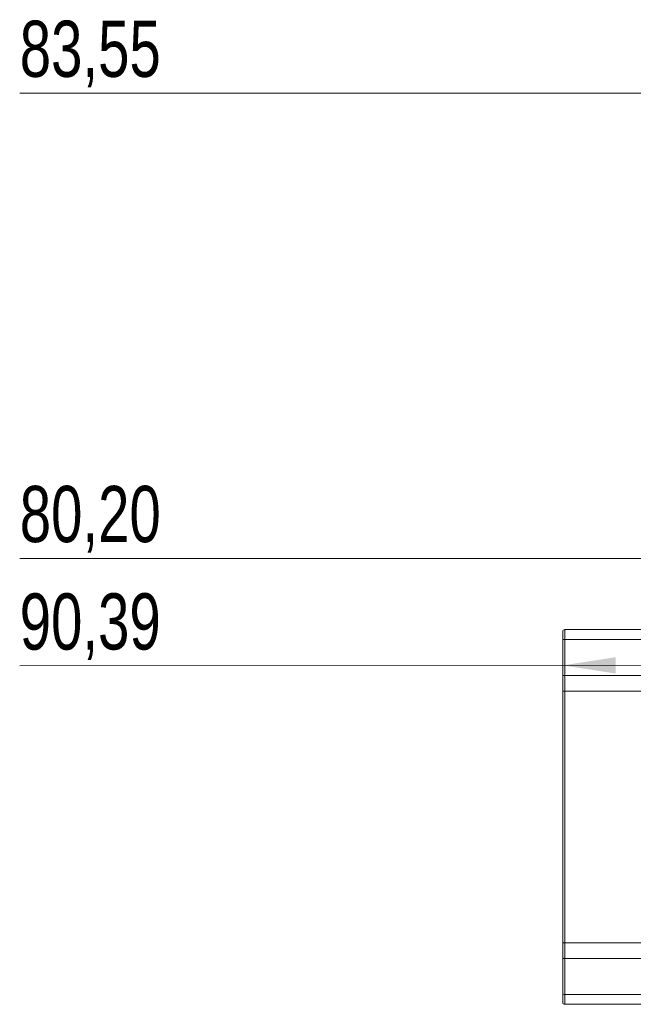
# Model space of a CAD drawing. Header units: millimetres. Extents: x 0 to 420, y 0 to 297.
# Tile 4 of 15: x 214 to 253, y 79 to 140. Entities that reach past the tile are written whole.
import ezdxf

# ---------------------------------------------------------------- set-up
doc = ezdxf.new("R2010")
doc.units = ezdxf.units.MM
doc.linetypes.add('HIDDEN', pattern=[1.905, 1.27, -0.635])
doc.styles.add('SLDTEXTSTYLE0', font='TXT', dxfattribs={"width": 0.75})
doc.dimstyles.new('SLDDIMSTYLE0', dxfattribs={"dimtxt": 3.5, "dimasz": 3.302, "dimexe": 0, "dimexo": 0.0625, "dimgap": 0.875, "dimtad": 1, "dimlfac": 1.5, "dimrnd": 1e-09, "dimzin": 12, "dimdsep": 46, "dimtxsty": 'SLDTEXTSTYLE0', "dimsah": 1, "dimcen": 0.09, "dimadec": 0, "dimazin": 3, "dimtfac": 1, "dimtofl": 0, "dimtmove": 0, "dimatfit": 3, "dimfxl": 0, "dimfrac": 2, "dimtolj": 1, "dimtzin": 12, "dimarcsym": 0})

# ---------------------------------------------------------------- blocks, each defined once
blk = doc.blocks.new('_D_7')
at = {"color": 7, "linetype": 'Continuous', "lineweight": 0}
for p, q in [((254.795, 105.674), (254.795, 107.51)), ((308.264, 105.674), (308.264, 107.51)), ((254.795, 106.51), (214.377, 106.51)), ((254.795, 106.51), (308.264, 106.51))]:
    blk.add_line(p, q, dxfattribs=at)
for points in [[(254.795, 106.51), (258.097, 106.002), (258.097, 107.018)], [(308.264, 106.51), (304.962, 107.018), (304.962, 106.002)]]:
    blk.add_solid(points, dxfattribs=at)
at = {"color": 7, "linetype": 'Continuous', "lineweight": 0, "insert": (214.377, 111.022), "char_height": 3.5, "attachment_point": 1, "style": 'SLDTEXTSTYLE0'}
blk.add_mtext('80,20', dxfattribs=at)
blk = doc.blocks.new('_D_8')
at = {"color": 7, "linetype": 'Continuous', "lineweight": 0}
for p, q in [((253.678, 135.674), (253.678, 134.477)), ((309.381, 135.674), (309.381, 134.477)), ((253.678, 135.477), (214.377, 135.477)), ((309.381, 135.477), (253.678, 135.477))]:
    blk.add_line(p, q, dxfattribs=at)
for points in [[(253.678, 135.477), (256.98, 134.969), (256.98, 135.985)], [(309.381, 135.477), (306.079, 135.985), (306.079, 134.969)]]:
    blk.add_solid(points, dxfattribs=at)
at = {"color": 7, "linetype": 'Continuous', "lineweight": 0, "insert": (214.377, 139.989), "char_height": 3.5, "attachment_point": 1, "style": 'SLDTEXTSTYLE0'}
blk.add_mtext('83,55', dxfattribs=at)
blk = doc.blocks.new('_D_11')
at = {"color": 7, "linetype": 'Continuous', "lineweight": 0}
for p, q in [((248.197, 100.413), (248.198, 98.846)), ((308.458, 100.464), (308.459, 98.897)), ((248.197, 99.846), (214.377, 99.817)), ((248.197, 99.846), (308.458, 99.897))]:
    blk.add_line(p, q, dxfattribs=at)
for points in [[(248.197, 99.846), (251.5, 99.341), (251.499, 100.357)], [(308.458, 99.897), (305.156, 100.402), (305.157, 99.386)]]:
    blk.add_solid(points, dxfattribs=at)
at = {"color": 7, "linetype": 'Continuous', "lineweight": 0, "insert": (214.374, 104.328), "char_height": 3.5, "attachment_point": 1, "rotation": 0.04907, "style": 'SLDTEXTSTYLE0'}
blk.add_mtext('90,39', dxfattribs=at)

msp = doc.modelspace()

# ---------------------------------------------------------------- linework, layer by layer
at = {"color": 7, "linetype": 'Continuous', "lineweight": 15}
for p, q in [((248.19611156, 101.41284798), (248.19611156, 101.94406195)), ((248.32944466, 102.07739506), (248.32944466, 101.46445815)), ((248.32944466, 102.07739506), (281.52944539, 102.07739506)), ((248.19611156, 99.17574037), (248.19611156, 101.41284798)), ((248.32944466, 101.46445815), (248.32944466, 99.22286529)), ((248.32944466, 101.46445815), (281.52944539, 101.46445815)), ((248.19611156, 98.23265209), (248.19611156, 99.17574037)), ((248.32944466, 99.22286529), (248.32944466, 98.24048265)), ((248.32944466, 99.22286529), (281.52944539, 99.22286529)), ((248.19611156, 82.58880429), (248.19611156, 98.23265209)), ((248.32944466, 98.24048265), (248.32944466, 82.58097435)), ((248.32944466, 98.24048265), (281.52944539, 98.24048265)), ((248.19611156, 81.64571632), (248.19611156, 82.58880429)), ((248.32944466, 82.58097435), (281.52944539, 82.58097435)), ((248.32944466, 82.58097435), (248.32944466, 81.5985914)), ((248.19611156, 79.40860794), (248.19611156, 81.64571632)), ((248.32944466, 81.5985914), (281.52944539, 81.5985914)), ((248.32944466, 81.5985914), (248.32944466, 79.35699967)), ((248.19611156, 78.87739496), (248.19611156, 79.40860794)), ((248.32944466, 79.35699967), (281.52944539, 79.35699967)), ((248.32944466, 79.35699967), (248.32944466, 78.74406163)), ((248.32944466, 78.74406163), (281.52944539, 78.74406163))]:
    msp.add_line(p, q, dxfattribs=at)
at = {"color": 7, "linetype": 'HIDDEN', "lineweight": 0}
for p, q in [((248.32944466, 101.46445815), (248.32944466, 102.07739506)), ((248.32944466, 101.46445815), (281.52944539, 101.46445815)), ((248.32944466, 99.22286529), (248.32944466, 101.46445815)), ((248.32944466, 98.24048265), (248.32944466, 99.22286529)), ((248.32944466, 99.22286529), (281.52944539, 99.22286529)), ((248.32944466, 82.58097435), (248.32944466, 98.24048265)), ((248.32944466, 98.24048265), (281.52944539, 98.24048265)), ((248.32944466, 81.5985914), (248.32944466, 82.58097435)), ((248.32944466, 82.58097435), (281.52944539, 82.58097435)), ((248.32944466, 79.35699967), (248.32944466, 81.5985914)), ((248.32944466, 81.5985914), (281.52944539, 81.5985914)), ((248.32944466, 79.35699967), (281.52944539, 79.35699967)), ((248.32944466, 78.74406163), (248.32944466, 79.35699967))]:
    msp.add_line(p, q, dxfattribs=at)
at = {"color": 7, "linetype": 'Continuous', "lineweight": 15, "flags": 128}
for points in [[(248.32944466, 101.46445815), (248.3034322, 101.46346474), (248.2784206, 101.46052921), (248.25536851, 101.45575835), (248.23516502, 101.44934092), (248.21858251, 101.44152029), (248.20626173, 101.43259947), (248.19867456, 101.42291619), (248.19611156, 101.41284798)], [(248.32944466, 99.22286529), (248.3034322, 99.22196005), (248.2784206, 99.21927784), (248.25536851, 99.21492297), (248.23516502, 99.20906309), (248.21858251, 99.20192171), (248.20626173, 99.1937745), (248.19867456, 99.18493315), (248.19611156, 99.17574037)], [(248.19611156, 81.64571632), (248.19867456, 81.63652292), (248.20626173, 81.6276825), (248.21858251, 81.61953529), (248.23516502, 81.61239391), (248.25536851, 81.60653341), (248.2784206, 81.60217854), (248.3034322, 81.59949695), (248.32944466, 81.5985914)], [(248.19611156, 79.40860794), (248.19867456, 79.39853964), (248.20626173, 79.38885831), (248.21858251, 79.37993593), (248.23516502, 79.37211538), (248.25536851, 79.36569725), (248.2784206, 79.3609281), (248.3034322, 79.35799133), (248.32944466, 79.35699967)]]:
    msp.add_lwpolyline(points, dxfattribs=at)
at = {"color": 7, "linetype": 'HIDDEN', "lineweight": 0, "flags": 128}
for points in [[(248.32944466, 101.46445815), (248.3034322, 101.46346474), (248.2784206, 101.46052921), (248.25536851, 101.45575835), (248.23516502, 101.44934092), (248.21858251, 101.44152029), (248.20626173, 101.43259947), (248.19867456, 101.42291619), (248.19611156, 101.41284798)], [(248.32944466, 99.22286529), (248.3034322, 99.22196005), (248.2784206, 99.21927784), (248.25536851, 99.21492297), (248.23516502, 99.20906309), (248.21858251, 99.20192171), (248.20626173, 99.1937745), (248.19867456, 99.18493315), (248.19611156, 99.17574037)], [(248.19611156, 81.64571632), (248.19867456, 81.63652292), (248.20626173, 81.6276825), (248.21858251, 81.61953529), (248.23516502, 81.61239391), (248.25536851, 81.60653341), (248.2784206, 81.60217854), (248.3034322, 81.59949695), (248.32944466, 81.5985914)], [(248.19611156, 79.40860794), (248.19867456, 79.39853964), (248.20626173, 79.38885831), (248.21858251, 79.37993593), (248.23516502, 79.37211538), (248.25536851, 79.36569725), (248.2784206, 79.3609281), (248.3034322, 79.35799133), (248.32944466, 79.35699967)]]:
    msp.add_lwpolyline(points, dxfattribs=at)
at = {"color": 7, "linetype": 'Continuous', "lineweight": 15}
for centre, radius, start, end in [((248.32944539, 101.94406163), 0.13333333, 90, 180), ((248.29622778, 97.66701057), 0.57443327, 86.6849947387, 100.0371660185), ((248.29622822, 83.15449875), 0.57448548, 259.9637112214, 273.3146597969), ((248.32944539, 78.87739496), 0.13333333, 180, 270)]:
    msp.add_arc(centre, radius, start, end, dxfattribs=at)
at = {"color": 7, "linetype": 'HIDDEN', "lineweight": 0}
for centre, radius, start, end in [((248.29622778, 97.66701057), 0.57443327, 86.6849947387, 100.0371660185), ((248.29622822, 83.15449875), 0.57448548, 259.9637112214, 273.3146597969)]:
    msp.add_arc(centre, radius, start, end, dxfattribs=at)

# ---------------------------------------------------------------- dimensions: what is measured, and where the dimension line sits
at = {"color": 7, "linetype": 'Continuous', "lineweight": 0}
for base, p1, p2, picture, middle in [((253.67790999, 135.47729867), (309.38098078, 136.67426264), (253.67790999, 136.67426264), '_D_8', (220.19611205, 135.47729867)), ((308.26351616, 106.50995098), (254.79537462, 104.67426264), (308.26351616, 104.67426264), '_D_7', (220.19611205, 106.50995098))]:
    dim = msp.add_linear_dim(base=base, p1=p1, p2=p2, dimstyle='SLDDIMSTYLE0', dxfattribs=at)
    dim.commit()
    dim.dimension.update_dxf_attribs({"geometry": picture, "text_midpoint": middle, "dimtype": 160})
dim = msp.add_linear_dim(base=(308.45836444, 99.8972851), p1=(248.19611205, 101.41284865), p2=(308.45702229, 101.46445691), angle=0.0490688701, dimstyle='SLDDIMSTYLE0', dxfattribs=at)
dim.commit()
dim.dimension.update_dxf_attribs({"geometry": '_D_11', "text_midpoint": (220.19611205, 99.82169611), "dimtype": 160})

doc.saveas('drawing.dxf')
